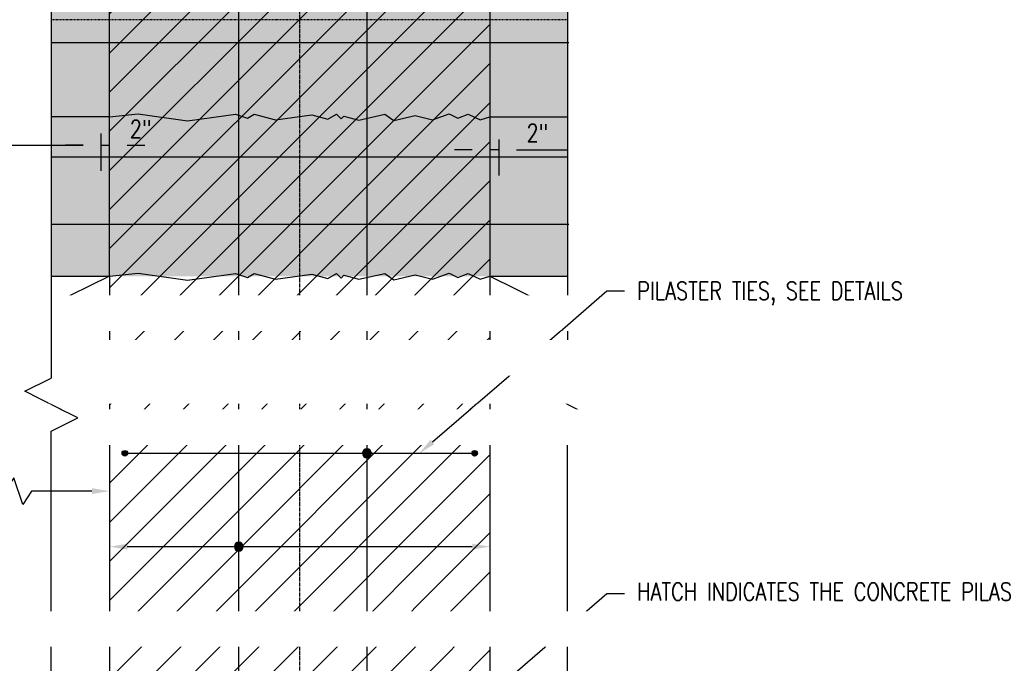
# Model space of a CAD drawing. Header units: inches. Extents: x -1337 to 3683, y -131 to 357.
# Tile 18 of 20: x 896 to 1118, y 45 to 190. Entities that reach past the tile are written whole.
import ezdxf
from ezdxf import colors
from ezdxf.entities.mleader import LeaderData, LeaderLine
from ezdxf.math import Vec2, Vec3

# ---------------------------------------------------------------- set-up
doc = ezdxf.new("R2010")
doc.units = ezdxf.units.IN
doc.header["$MEASUREMENT"] = 0
doc.linetypes.add('CENTER2', pattern=[1.125, 0.75, -0.125, 0.125, -0.125])
doc.linetypes.add('Dash', pattern=[0.25, 0.125, -0.125])
for name, color, linetype in [('A-DETL', 3, 'Continuous'), ('A-DETL-THIN', 1, 'Continuous'), ('A-FLOR-HDLN', 1, 'Dash'), ('S-ANNO-DIMS', 1, 'Continuous'), ('S-ANNO-NOTE', 190, 'Continuous'), ('S-BEAM', 13, 'Continuous'), ('S-COLS', 53, 'Continuous'), ('S-DETL-LW18-020%', 77, 'Continuous'), ('S-DETL-LW18-030%', 137, 'Continuous'), ('S-DETL-LW18-040%', 197, 'Continuous'), ('S-GRID', 1, 'CENTER2'), ('S-REIN-RBAR', 4, 'Continuous')]:
    doc.layers.add(name, color=color, linetype=linetype)
doc.styles.add('Annotative', font='romans.shx', dxfattribs={"width": 0.8, "height": 0.125})
doc.dimstyles.new('Annotative', dxfattribs={"dimscale": 0, "dimtxt": 0.125, "dimasz": 0.125, "dimexe": 0.18, "dimexo": 0.0625, "dimgap": 0.09, "dimtad": 1, "dimdec": 3, "dimzin": 3, "dimdsep": 46, "dimlunit": 4, "dimtxsty": 'Annotative', "dimcen": 0.09, "dimclrt": 2, "dimazin": 2, "dimtfac": 1, "dimtdec": 3, "dimtmove": 0, "dimatfit": 0, "dimfxl": 1, "dimfrac": 2, "dimtolj": 1, "dimtzin": 0, "dimarcsym": 0})

# ---------------------------------------------------------------- blocks, each defined once
blk = doc.blocks.new('032100_ReinforcementBar-Section - _ 10-702371-HEADWALL REINFORCEMENT TO BLAST PILASTER ELEVATION')
h = blk.add_hatch(color=256)
h.dxf.hatch_style = 1
h.paths.add_polyline_path([(204.91, 142, 1), (206.16, 142, 1)])
blk.add_circle((205.53, 142), 0.625)
blk = doc.blocks.new('032100_ReinforcementBar-Section - _ 10-1678638-HEADWALL REINFORCEMENT TO BLAST PILASTER ELEVATION')
h = blk.add_hatch(color=256)
h.dxf.hatch_style = 1
h.paths.add_polyline_path([(644.25, 92, 1), (643, 92, 1)])
blk.add_circle((643.62, 92), 0.625)
blk = doc.blocks.new('*D31')
at = {"layer": 'Defpoints', "color": 0, "transparency": 16777216}
for p in [(916.08, 70.89), (916.08, 68.22), (1002.08, 68.22)]:
    blk.add_point(p, dxfattribs=at)
at = {"layer": 'S-ANNO-DIMS', "color": 0, "lineweight": -2, "transparency": 16777216}
blk.add_line((998.08, 70.89), (920.08, 70.89), dxfattribs=at)
at = {"layer": 'S-ANNO-DIMS', "color": 0, "transparency": 16777216}
for points in [[(920.08, 71.56), (920.08, 70.22), (916.08, 70.89)], [(998.08, 71.56), (998.08, 70.22), (1002.08, 70.89)]]:
    blk.add_solid(points, dxfattribs=at)
blk = doc.blocks.new('*D32')
at = {"layer": 'Defpoints', "color": 0, "transparency": 16777216}
for p in [(977.22, 242), (974.26, 0), (977.22, 0)]:
    blk.add_point(p, dxfattribs=at)
at = {"layer": 'S-ANNO-DIMS', "color": 0, "lineweight": -2, "transparency": 16777216}
blk.add_line((974.26, 238), (974.26, 4), dxfattribs=at)
at = {"layer": 'S-ANNO-DIMS', "color": 0, "transparency": 16777216}
for points in [[(973.6, 238), (974.93, 238), (974.26, 242)], [(973.6, 4), (974.93, 4), (974.26, 0)]]:
    blk.add_solid(points, dxfattribs=at)
blk = doc.blocks.new('HDR-Si_Dot-Symbol - Dot-HDR-1676570-HEADWALL REINFORCEMENT TO BLAST PILASTER ELEVATION')
h = blk.add_hatch(color=256)
edge = h.paths.add_edge_path()
edge.add_arc((734.56, 159.41), 1, 180, 360)
edge.add_arc((734.56, 159.41), 1, 0, 180)
for start, end in [(0, 180), (180, 0)]:
    blk.add_arc((734.56, 159.41), 1, start, end)
blk = doc.blocks.new('*U50')
for p, q in [((0.5, 1), (-0.5, -1)), ((1, 0), (0.5, 1)), ((-23.167, 0), (-1, 0)), ((-0.5, -1), (-1, 0)), ((23.167, 0), (1, 0))]:
    blk.add_line(p, q)
blk = doc.blocks.new('*D40')
at = {"layer": 'Defpoints', "color": 0, "transparency": 16777216}
for p in [(914.08, 166.25), (916.08, 162.9), (916.08, 161.6)]:
    blk.add_point(p, dxfattribs=at)
at = {"layer": 'S-ANNO-DIMS', "color": 0, "lineweight": -2, "transparency": 16777216}
for p, q in [((914.08, 164.25), (914.08, 155.84)), ((910.08, 161.6), (906.08, 161.6)), ((914.08, 161.6), (916.08, 161.6)), ((920.08, 161.6), (924.08, 161.6))]:
    blk.add_line(p, q, dxfattribs=at)
at = {"layer": 'S-ANNO-DIMS', "color": 0, "transparency": 16777216}
for points in [[(910.08, 162.26), (910.08, 160.93), (914.08, 161.6)], [(920.08, 162.26), (920.08, 160.93), (916.08, 161.6)]]:
    blk.add_solid(points, dxfattribs=at)
at = {"layer": 'S-ANNO-DIMS', "color": 2, "transparency": 16777216, "insert": (923.12, 165.31), "char_height": 4, "attachment_point": 5, "style": 'Annotative'}
blk.add_mtext('\\A1;2"', dxfattribs=at)
blk = doc.blocks.new('*D41')
at = {"layer": 'Defpoints', "color": 0, "transparency": 16777216}
for p in [(1002.08, 162.9), (1004.08, 162.9), (1002.08, 160.57)]:
    blk.add_point(p, dxfattribs=at)
at = {"layer": 'S-ANNO-DIMS', "color": 0, "lineweight": -2, "transparency": 16777216}
for p, q in [((998.08, 160.57), (994.08, 160.57)), ((1004.08, 160.57), (1002.08, 160.57)), ((1004.08, 160.9), (1004.08, 154.81)), ((1008.08, 160.57), (1012.08, 160.57))]:
    blk.add_line(p, q, dxfattribs=at)
at = {"layer": 'S-ANNO-DIMS', "color": 0, "transparency": 16777216}
for points in [[(998.08, 161.23), (998.08, 159.9), (1002.08, 160.57)], [(1008.08, 161.23), (1008.08, 159.9), (1004.08, 160.57)]]:
    blk.add_solid(points, dxfattribs=at)
at = {"layer": 'S-ANNO-DIMS', "color": 2, "transparency": 16777216, "insert": (1012.82, 164.4), "char_height": 4, "attachment_point": 5, "style": 'Annotative'}
blk.add_mtext('\\A1;2"', dxfattribs=at)
blk = doc.blocks.new('*D44')
at = {"layer": 'Defpoints', "color": 0, "transparency": 16777216}
for p in [(649.08, 164.1), (914.08, 164.1), (914.08, 161.6)]:
    blk.add_point(p, dxfattribs=at)
at = {"layer": 'S-ANNO-DIMS', "color": 0, "lineweight": -2, "transparency": 16777216}
blk.add_line((653.08, 161.6), (910.08, 161.6), dxfattribs=at)
at = {"layer": 'S-ANNO-DIMS', "color": 0, "transparency": 16777216}
for points in [[(653.08, 162.26), (653.08, 160.93), (649.08, 161.6)], [(910.08, 162.26), (910.08, 160.93), (914.08, 161.6)]]:
    blk.add_solid(points, dxfattribs=at)
blk = doc.blocks.new('*D46')
at = {"layer": 'Defpoints', "color": 0, "transparency": 16777216}
for p in [(838.11, 132), (916.08, 132), (838.11, 83.45)]:
    blk.add_point(p, dxfattribs=at)
at = {"layer": 'S-ANNO-DIMS', "color": 0, "lineweight": -2, "transparency": 16777216}
for p, q in [((894.46, 86.45), (892.46, 83.45)), ((896.46, 80.45), (894.46, 86.45)), ((892.46, 83.45), (842.11, 83.45)), ((898.46, 83.45), (896.46, 80.45)), ((912.08, 83.45), (898.46, 83.45))]:
    blk.add_line(p, q, dxfattribs=at)
at = {"layer": 'S-ANNO-DIMS', "color": 0, "transparency": 16777216}
for points in [[(842.11, 84.12), (842.11, 82.78), (838.11, 83.45)], [(912.08, 84.12), (912.08, 82.78), (916.08, 83.45)]]:
    blk.add_solid(points, dxfattribs=at)
at = {"layer": 'S-ANNO-DIMS', "color": 2, "transparency": 16777216, "insert": (879.08, 88.71), "char_height": 4, "attachment_point": 5, "style": 'Annotative'}
blk.add_mtext('\\A1;6\'-6"', dxfattribs=at)
blk = doc.blocks.new('*D49')
at = {"layer": 'Defpoints', "color": 0, "transparency": 16777216}
for p in [(1004.08, 163.07), (1019.64, 163.07), (1019.64, 160.57)]:
    blk.add_point(p, dxfattribs=at)
at = {"layer": 'S-ANNO-DIMS', "color": 0, "lineweight": -2, "transparency": 16777216}
blk.add_line((1008.08, 160.57), (1019.64, 160.57), dxfattribs=at)
at = {"layer": 'S-ANNO-DIMS', "color": 0, "transparency": 16777216}
blk.add_solid([(1008.08, 161.23), (1008.08, 159.9), (1004.08, 160.57)], dxfattribs=at)
blk = doc.blocks.new('_None')
blk = doc.blocks.new('_Integral')
at = {"color": 0, "linetype": 'ByBlock', "lineweight": -2}
for centre, start, end in [((0.445, -0.091), 102, 168), ((-0.445, 0.091), 282, 348)]:
    blk.add_arc(centre, 0.454, start, end, dxfattribs=at)

msp = doc.modelspace()

# ---------------------------------------------------------------- hatches: boundary and pattern name
at = {"layer": 'S-DETL-LW18-020%'}
h = msp.add_hatch(color=256, dxfattribs=at)
h.dxf.hatch_style = 1
h.paths.add_polyline_path([(1019.6358, 132), (902.9011, 132), (902.9011, 168), (1019.6358, 168)])
at = {"layer": 'S-DETL-LW18-030%'}
h = msp.add_hatch(color=256, dxfattribs=at)
h.dxf.hatch_style = 1
h.paths.add_polyline_path([(1019.6358, 220), (902.9011, 220), (902.9011, 168), (1019.6358, 168)])
at = {"layer": 'S-DETL-LW18-040%'}
h = msp.add_hatch(dxfattribs=at)
h.set_pattern_fill('ANSI31', color=256, scale=50)
h.paths.add_polyline_path([(1002.0774, 0), (916.0774, 0), (916.0774, 242), (1002.0774, 242)])

# ---------------------------------------------------------------- linework, layer by layer
at = {"layer": 'A-DETL-THIN', "lineweight": -3}
for p, q in [((916.0774, 132), (902.9011, 125.5343)), ((1002.0774, 132), (1019.6358, 123.384))]:
    msp.add_line(p, q, dxfattribs=at)
at = {"layer": 'A-FLOR-HDLN', "lineweight": -3}
msp.add_line((1019.6358, 189.9824), (902.9011, 189.9824), dxfattribs=at)
at = {"layer": 'S-ANNO-DIMS', "lineweight": -3}
for p, q in [((914.0774, 162.9044), (914.0774, 157.9044)), ((1004.0774, 162.9044), (1004.0774, 157.9044))]:
    msp.add_line(p, q, dxfattribs=at)
at = {"layer": 'S-BEAM', "lineweight": -3}
for p, q in [((916.0774, 168), (902.9011, 168)), ((1002.0774, 167.9959), (1019.6358, 167.9959)), ((902.9011, 132), (916.0774, 132)), ((1002.0774, 132), (1019.6358, 132))]:
    msp.add_line(p, q, dxfattribs=at)
at = {"layer": 'S-COLS', "lineweight": -3}
for p, q in [((916.0774, 132), (916.0774, 0)), ((1002.0774, 132), (1002.0774, 0))]:
    msp.add_line(p, q, dxfattribs=at)
at = {"layer": 'S-DETL-LW18-040%', "lineweight": -3}
for p, q in [((916.0774, 132), (916.0774, 220)), ((1002.0774, 220), (1002.0774, 132))]:
    msp.add_line(p, q, dxfattribs=at)
at = {"layer": 'S-GRID', "lineweight": -3}
msp.add_line((959.0774, -62.8425), (959.0774, 322.25), dxfattribs=at)
at = {"layer": 'S-REIN-RBAR', "lineweight": -3}
for p, q in [((945.2935, -26.1069), (945.2935, 238.6744)), ((902.9011, 159.0066), (1019.6358, 159.0066)), ((920.1569, 92), (997.9978, 92))]:
    msp.add_line(p, q, dxfattribs=at)

# ---------------------------------------------------------------- block references
at = {"layer": 'A-DETL-THIN', "xscale": 6, "yscale": 6, "zscale": 6, "rotation": 270}
msp.add_blockref('*U50', (1019.6358, 103), dxfattribs=at)
at = {"layer": 'S-REIN-RBAR', "lineweight": -3}
for name, p in [('032100_ReinforcementBar-Section - _ 10-702371-HEADWALL REINFORCEMENT TO BLAST PILASTER ELEVATION', (714, -50)), ('HDR-Si_Dot-Symbol - Dot-HDR-1676570-HEADWALL REINFORCEMENT TO BLAST PILASTER ELEVATION', (239.7064, -67.4081)), ('032100_ReinforcementBar-Section - _ 10-1678638-HEADWALL REINFORCEMENT TO BLAST PILASTER ELEVATION', (355, 0)), ('HDR-Si_Dot-Symbol - Dot-HDR-1676570-HEADWALL REINFORCEMENT TO BLAST PILASTER ELEVATION', (210.7372, -88.518))]:
    msp.add_blockref(name, p, dxfattribs=at)

# ---------------------------------------------------------------- dimensions: what is measured, and where the dimension line sits
at = {"layer": 'S-ANNO-DIMS', "lineweight": -3}
dim = msp.add_linear_dim(base=(974.2627, 0), p1=(977.2249, 242), p2=(977.2249, 0), angle=90, text=' ', dimstyle='Annotative', override={"dimpost": '\\X', "dimse1": 1, "dimse2": 1, "dimtfill": 0}, dxfattribs=at)
dim.commit()
dim.dimension.update_dxf_attribs({"geometry": '*D32', "text_midpoint": (974.2627, 92.0034), "dimtype": 160, "text_rotation": 90})
at = {"layer": 'S-ANNO-DIMS'}
for base, p1, p2, override, picture, middle in [((914.0774, 161.5976), (649.0774, 164.0976), (914.0774, 164.0976), {"dimpost": '\\X', "dimse1": 1, "dimse2": 1}, '*D44', (781.5774, 161.5976)), ((1019.6358, 160.5677), (1004.0774, 163.0677), (1019.6358, 163.0677), {"dimpost": '\\X', "dimblk2": 'None', "dimsah": 1, "dimse1": 1, "dimse2": 1}, '*D49', (1013.8566, 160.5677))]:
    dim = msp.add_linear_dim(base=base, p1=p1, p2=p2, text=' ', dimstyle='Annotative', override=override, dxfattribs=at)
    dim.commit()
    dim.dimension.update_dxf_attribs({"geometry": picture, "text_midpoint": middle})
at = {"layer": 'S-ANNO-DIMS', "lineweight": -3}
dim = msp.add_linear_dim(base=(916.0774, 70.8901), p1=(1002.0774, 68.2237), p2=(916.0774, 68.2237), text=' ', dimstyle='Annotative', override={"dimpost": '\\X', "dimse1": 1, "dimse2": 1, "dimtfill": 0}, dxfattribs=at)
dim.commit()
dim.dimension.update_dxf_attribs({"geometry": '*D31', "text_midpoint": (945.2935, 70.8901), "dimtype": 160})

# ---------------------------------------------------------------- leaders
at = {"layer": 'S-ANNO-NOTE', "lineweight": -3}
ml = msp.add_multileader_mtext('Standard', dxfattribs=at)
ml.set_content('ROUGHEN JOINT, TYP', color=256, style='Annotative')
ml.set_leader_properties(color=1, linetype='ByLayer', lineweight=-1)
ml.build(insert=Vec2(0, 0))
ml.multileader.update_dxf_attribs({"text_right_attachment_type": 3, "dogleg_length": 0.125, "scale": 32})
ctx = ml.context
ctx.base_point, ctx.scale, ctx.landing_gap_size, ctx.plane_origin = Vec3(171.2682, 124.4304), 32, 2.88, Vec3(243.5604, 138.6678)
ctx.right_attachment = 3
notes = []
notes.append((ctx, [(1, (1, 1, 0), (206.1711, 117.7638), (-1, 0), 4, [(0, [(221.2332, 132.1082)], 0, [])])]))
ctx.mtext.insert, ctx.mtext.width, ctx.mtext.flow_direction = Vec3(174.1482, 126.8114), 26.712114, 5
for ctx, leaders in notes:
    for number, flags, end, landing, length, lines in leaders:
        leader = LeaderData()
        leader.index, (leader.has_last_leader_line, leader.has_dogleg_vector, leader.attachment_direction) = number, flags
        leader.last_leader_point, leader.dogleg_vector, leader.dogleg_length = Vec3(end), Vec3(landing), length
        for number, points, colour, breaks in lines:
            line = LeaderLine()
            line.index, line.vertices, line.color, line.breaks = number, Vec3.list(points), colors.encode_raw_color(colour), breaks
            leader.lines.append(line)
        ctx.leaders.append(leader)

# ---------------------------------------------------------------- next in the draw order: leaders
ml = msp.add_multileader_mtext('Standard', dxfattribs=at)
ml.set_content('BOTTOM OF PARAPET BEAM/ TOP OF HEADER BEAM', color=256, style='Annotative')
ml.set_leader_properties(color=1, linetype='ByLayer', lineweight=-1)
ml.build(insert=Vec2(0, 0))
ml.multileader.update_dxf_attribs({"text_right_attachment_type": 3, "dogleg_length": 0.125, "scale": 32})
ctx = ml.context
ctx.base_point, ctx.scale, ctx.landing_gap_size, ctx.plane_origin = Vec3(789.3475, 262.0198), 32, 2.88, Vec3(790.7659, 276.0449)
ctx.right_attachment = 3
notes = []
notes.append((ctx, [(0, (1, 1, 0), (785.3475, 262.0198), (1, 0), 4, [(0, [(785.3475, 168)], 0, [])])]))
ctx.mtext.insert, ctx.mtext.width, ctx.mtext.flow_direction = Vec3(792.2275, 264.0198), 74.93036, 5
ctx.mtext.has_bg_fill, ctx.mtext.bg_color, ctx.mtext.bg_scale_factor, ctx.mtext.bg_transparency, ctx.mtext.use_window_bg_color = 1, -1027028792, 1.5, 0, 1
ml = msp.add_multileader_mtext('Standard', dxfattribs=at)
ml.set_content('HEADER BEAM SHEAR REINF, SEE DETAILS', color=256, style='Annotative')
ml.set_leader_properties(color=1, linetype='ByLayer', lineweight=-1)
ml.build(insert=Vec2(0, 0))
ml.multileader.update_dxf_attribs({"text_right_attachment_type": 3, "dogleg_length": 0.125, "scale": 32})
ctx = ml.context
ctx.base_point, ctx.scale, ctx.landing_gap_size, ctx.plane_origin = Vec3(389.3284, 123.2849), 32, 2.88, Vec3(359.6026, 138.6678)
ctx.right_attachment = 3
notes.append((ctx, [(0, (1, 1, 0), (385.3284, 123.2849), (1, 0), 4, [(0, [(400.5985, 147.9645)], 0, [])])]))
ctx.mtext.insert, ctx.mtext.width, ctx.mtext.flow_direction = Vec3(392.2084, 125.6658), 52.099261, 5
ctx.mtext.has_bg_fill, ctx.mtext.bg_color, ctx.mtext.bg_scale_factor, ctx.mtext.bg_transparency, ctx.mtext.use_window_bg_color = 1, -1027028792, 1.5, 0, 1
ml = msp.add_multileader_mtext('Standard', dxfattribs=at)
ml.set_content('PILASTER TIES, SEE DETAILS', color=256, style='Annotative')
ml.set_leader_properties(color=1, linetype='ByLayer', lineweight=-1)
ml.build(insert=Vec2(0, 0))
ml.multileader.update_dxf_attribs({"text_right_attachment_type": 3, "dogleg_length": 0.125, "scale": 32})
ctx = ml.context
ctx.base_point, ctx.scale, ctx.landing_gap_size, ctx.plane_origin = Vec3(662.783, 51.9335), 32, 2.88, Vec3(640.2408, 88.2351)
ctx.right_attachment = 3
notes.append((ctx, [(0, (1, 1, 0), (658.783, 51.9335), (1, 0), 4, [(0, [(636.8426, 91.9401)], 0, [])])]))
ctx.mtext.insert, ctx.mtext.width, ctx.mtext.flow_direction = Vec3(665.663, 54.3145), 69.695518, 5
ctx.mtext.has_bg_fill, ctx.mtext.bg_color, ctx.mtext.bg_scale_factor, ctx.mtext.bg_transparency, ctx.mtext.use_window_bg_color = 1, -1027028792, 1.5, 0, 1
for ctx, leaders in notes:
    for number, flags, end, landing, length, lines in leaders:
        leader = LeaderData()
        leader.index, (leader.has_last_leader_line, leader.has_dogleg_vector, leader.attachment_direction) = number, flags
        leader.last_leader_point, leader.dogleg_vector, leader.dogleg_length = Vec3(end), Vec3(landing), length
        for number, points, colour, breaks in lines:
            line = LeaderLine()
            line.index, line.vertices, line.color, line.breaks = number, Vec3.list(points), colors.encode_raw_color(colour), breaks
            leader.lines.append(line)
        ctx.leaders.append(leader)

# ---------------------------------------------------------------- next in the draw order: linework, layer by layer
at = {"layer": 'A-DETL', "lineweight": -3}
msp.add_lwpolyline([(916.0774, 168), (922.5418, 168.6794), (933.6823, 167.1137), (944.5752, 168.6446), (947.273, 167.7505), (948.7885, 168.6255), (953.6182, 167.3314), (961.7879, 168.4796), (965.4101, 167.509), (967.3587, 168.634), (968.4193, 167.5734), (969.0649, 168.2189), (972.4456, 167.3131), (978.2918, 168.6628), (980.3397, 167.2288), (985.2116, 168.3536), (989.0753, 167.3183), (992.834, 168.6864), (994.841, 167.7505), (997.1902, 168.6056), (999.9092, 167.3377), (1002.0774, 168)], dxfattribs=at)
at = {"layer": 'S-REIN-RBAR', "lineweight": -3}
msp.add_line((902.9011, 184.7953), (1019.9407, 184.7953), dxfattribs=at)

# ---------------------------------------------------------------- next in the draw order: leaders
at = {"layer": 'S-ANNO-NOTE', "lineweight": -3}
ml = msp.add_multileader_mtext('Standard', dxfattribs=at)
ml.set_content('CONT HEADER BEAM FLEXURAL REINF, SEE DETAILS', color=256, style='Annotative')
ml.set_leader_properties(color=1, lineweight=-1)
ml.build(insert=Vec2(0, 0))
ml.multileader.update_dxf_attribs({"dogleg_length": 0.125, "scale": 32})
ctx = ml.context
ctx.base_point, ctx.scale, ctx.landing_gap_size, ctx.plane_origin = Vec3(503.4358, 97.8918), 32, 2.88, Vec3(359.6026, 120.3267)
notes = []
notes.append((ctx, [(0, (1, 1, 0), (499.4358, 97.8918), (1, 0), 4, [(0, [(507.9815, 142)], 0, [])])]))
ctx.mtext.insert, ctx.mtext.width, ctx.mtext.flow_direction = Vec3(506.3158, 99.8918), 49.498119, 5
ctx.mtext.has_bg_fill, ctx.mtext.bg_color, ctx.mtext.bg_scale_factor, ctx.mtext.bg_transparency, ctx.mtext.use_window_bg_color = 1, -1027028792, 1.5, 0, 1
ml = msp.add_multileader_mtext('Standard', dxfattribs=at)
ml.set_content('HATCH INDICATES THE CONCRETE PILASTER, TYP', color=256, style='Annotative')
ml.set_leader_properties(color=1, linetype='ByLayer', lineweight=-1)
ml.set_arrow_properties(name='INTEGRAL')
ml.build(insert=Vec2(0, 0))
ml.multileader.update_dxf_attribs({"text_right_attachment_type": 3, "dogleg_length": 0.125, "scale": 32})
ctx = ml.context
ctx.base_point, ctx.scale, ctx.landing_gap_size, ctx.plane_origin = Vec3(1032.4956, 60.3413), 32, 2.88, Vec3(995.2408, 19.8654)
ctx.right_attachment = 3
notes.append((ctx, [(0, (1, 1, 0), (1028.4956, 60.3413), (1, 0), 4, [(0, [(986.0667, 23.5703)], 0, [])])]))
ctx.mtext.insert, ctx.mtext.width, ctx.mtext.flow_direction = Vec3(1035.3756, 62.7222), 44.527983, 5
ctx.mtext.has_bg_fill, ctx.mtext.bg_color, ctx.mtext.bg_scale_factor, ctx.mtext.bg_transparency, ctx.mtext.use_window_bg_color = 1, -1027028792, 1.5, 0, 1
for ctx, leaders in notes:
    for number, flags, end, landing, length, lines in leaders:
        leader = LeaderData()
        leader.index, (leader.has_last_leader_line, leader.has_dogleg_vector, leader.attachment_direction) = number, flags
        leader.last_leader_point, leader.dogleg_vector, leader.dogleg_length = Vec3(end), Vec3(landing), length
        for number, points, colour, breaks in lines:
            line = LeaderLine()
            line.index, line.vertices, line.color, line.breaks = number, Vec3.list(points), colors.encode_raw_color(colour), breaks
            leader.lines.append(line)
        ctx.leaders.append(leader)

# ---------------------------------------------------------------- next in the draw order: leaders
ml = msp.add_multileader_mtext('Standard', dxfattribs=at)
ml.set_content('(2) - #10 HEADER BEAM FLEXURAL REINF MUST BE DISCONTINUOUS AT MAGAZINE ENDS ONLY', color=256, style='Annotative')
ml.set_leader_properties(color=1, linetype='ByLayer', lineweight=-1)
ml.build(insert=Vec2(0, 0))
ml.multileader.update_dxf_attribs({"text_right_attachment_type": 3, "dogleg_length": 0.125, "scale": 32})
ctx = ml.context
ctx.base_point, ctx.scale, ctx.landing_gap_size, ctx.plane_origin = Vec3(334.9521, 107.1806), 32, 2.88, Vec3(470.5368, 120.3267)
ctx.right_attachment = 3
notes = []
notes.append((ctx, [(0, (1, 1, 0), (330.9521, 107.1806), (1, 0), 4, [(0, [(309.3132, 157.1976)], 0, [])])]))
ctx.mtext.insert, ctx.mtext.width, ctx.mtext.flow_direction = Vec3(337.8321, 109.1806), 65.864423, 5
ctx.mtext.has_bg_fill, ctx.mtext.bg_color, ctx.mtext.bg_scale_factor, ctx.mtext.bg_transparency, ctx.mtext.use_window_bg_color = 1, -1027028792, 1.5, 0, 1
for ctx, leaders in notes:
    for number, flags, end, landing, length, lines in leaders:
        leader = LeaderData()
        leader.index, (leader.has_last_leader_line, leader.has_dogleg_vector, leader.attachment_direction) = number, flags
        leader.last_leader_point, leader.dogleg_vector, leader.dogleg_length = Vec3(end), Vec3(landing), length
        for number, points, colour, breaks in lines:
            line = LeaderLine()
            line.index, line.vertices, line.color, line.breaks = number, Vec3.list(points), colors.encode_raw_color(colour), breaks
            leader.lines.append(line)
        ctx.leaders.append(leader)

# ---------------------------------------------------------------- next in the draw order: dimensions: what is measured, and where the dimension line sits
at = {"layer": 'S-ANNO-DIMS'}
for base, p1, p2, picture, middle in [((916.0774, 161.5976), (914.0774, 166.2452), (916.0774, 162.9044), '*D40', (923.1242, 160.0489)), ((1002.0774, 160.5677), (1004.0774, 162.9044), (1002.0774, 162.9044), '*D41', (1012.8188, 159.1392))]:
    dim = msp.add_linear_dim(base=base, p1=p1, p2=p2, dimstyle='Annotative', override={"dimpost": '\\X', "dimse2": 1}, dxfattribs=at)
    dim.commit()
    dim.dimension.update_dxf_attribs({"geometry": picture, "text_midpoint": middle, "dimtype": 160})
dim = msp.add_linear_dim(base=(838.1116, 83.4502), p1=(916.0774, 132), p2=(838.1116, 132), angle=0, dimstyle='Annotative', override={"dimpost": '\\X', "dimse1": 1, "dimse2": 1}, dxfattribs=at)
dim.commit()
dim.dimension.update_dxf_attribs({"geometry": '*D46', "text_midpoint": (879.0774, 83.4502), "dimtype": 160})

# ---------------------------------------------------------------- next in the draw order: leaders
at = {"layer": 'S-ANNO-NOTE', "lineweight": -3}
ml = msp.add_multileader_mtext('Standard', dxfattribs=at)
ml.set_content('PILASTER TIES, SEE DETAILS', color=256, style='Annotative')
ml.set_leader_properties(color=1, linetype='ByLayer', lineweight=-1)
ml.build(insert=Vec2(0, 0))
ml.multileader.update_dxf_attribs({"text_right_attachment_type": 3, "dogleg_length": 0.125, "scale": 32})
ctx = ml.context
ctx.base_point, ctx.scale, ctx.landing_gap_size, ctx.plane_origin = Vec3(1032.4956, 128.711), 32, 2.88, Vec3(995.2408, 88.2351)
ctx.right_attachment = 3
notes = []
notes.append((ctx, [(0, (1, 1, 0), (1028.4956, 128.711), (1, 0), 4, [(0, [(986.0667, 91.9401)], 0, [])])]))
ctx.mtext.insert, ctx.mtext.width, ctx.mtext.flow_direction = Vec3(1035.3756, 130.711), 38.637615, 5
ctx.mtext.has_bg_fill, ctx.mtext.bg_color, ctx.mtext.bg_scale_factor, ctx.mtext.bg_transparency, ctx.mtext.use_window_bg_color = 1, -1027028792, 1.5, 0, 1
for ctx, leaders in notes:
    for number, flags, end, landing, length, lines in leaders:
        leader = LeaderData()
        leader.index, (leader.has_last_leader_line, leader.has_dogleg_vector, leader.attachment_direction) = number, flags
        leader.last_leader_point, leader.dogleg_vector, leader.dogleg_length = Vec3(end), Vec3(landing), length
        for number, points, colour, breaks in lines:
            line = LeaderLine()
            line.index, line.vertices, line.color, line.breaks = number, Vec3.list(points), colors.encode_raw_color(colour), breaks
            leader.lines.append(line)
        ctx.leaders.append(leader)

# ---------------------------------------------------------------- next in the draw order: leaders
ml = msp.add_multileader_mtext('Standard', dxfattribs=at)
ml.set_content('LIGHT HATCH INDICATES THE HEADER BEAM, TYP', color=256, style='Annotative')
ml.set_leader_properties(color=1, lineweight=-1)
ml.set_arrow_properties(name='INTEGRAL')
ml.build(insert=Vec2(0, 0))
ml.multileader.update_dxf_attribs({"text_right_attachment_type": 3, "dogleg_length": 0.125, "scale": 32})
ctx = ml.context
ctx.base_point, ctx.scale, ctx.landing_gap_size, ctx.plane_origin = Vec3(778.3292, 113.5659), 32, 2.88, Vec3(766.1856, 32.9505)
ctx.right_attachment = 3
notes = []
notes.append((ctx, [(0, (1, 1, 0), (774.3292, 113.5659), (1, 0), 4, [(0, [(774.3292, 148.0513)], 0, [])])]))
ctx.mtext.insert, ctx.mtext.width, ctx.mtext.flow_direction = Vec3(781.2092, 115.5659), 36.583743, 5
ctx.mtext.has_bg_fill, ctx.mtext.bg_color, ctx.mtext.bg_scale_factor, ctx.mtext.bg_transparency, ctx.mtext.use_window_bg_color = 1, -1027028792, 1.5, 0, 1
for ctx, leaders in notes:
    for number, flags, end, landing, length, lines in leaders:
        leader = LeaderData()
        leader.index, (leader.has_last_leader_line, leader.has_dogleg_vector, leader.attachment_direction) = number, flags
        leader.last_leader_point, leader.dogleg_vector, leader.dogleg_length = Vec3(end), Vec3(landing), length
        for number, points, colour, breaks in lines:
            line = LeaderLine()
            line.index, line.vertices, line.color, line.breaks = number, Vec3.list(points), colors.encode_raw_color(colour), breaks
            leader.lines.append(line)
        ctx.leaders.append(leader)

# ---------------------------------------------------------------- next in the draw order: linework, layer by layer
at = {"layer": 'A-DETL', "lineweight": -3}
msp.add_lwpolyline([(916.0774, 132), (922.5418, 132.6794), (933.6823, 131.1137), (944.5752, 132.6446), (947.273, 131.7505), (948.7885, 132.6255), (953.6182, 131.3314), (961.7879, 132.4796), (965.4101, 131.509), (967.3587, 132.634), (968.4193, 131.5734), (969.0649, 132.2189), (972.4456, 131.3131), (978.2918, 132.6628), (980.3397, 131.2288), (985.2116, 132.3536), (989.0753, 131.3183), (992.834, 132.6864), (994.841, 131.7505), (997.1902, 132.6056), (999.9092, 131.3377), (1002.0774, 132)], dxfattribs=at)
at = {"layer": 'S-REIN-RBAR', "lineweight": -3}
msp.add_line((902.9011, 143.809), (1019.9407, 143.809), dxfattribs=at)

# ---------------------------------------------------------------- next in the draw order: block references
at = {"layer": 'A-DETL-THIN', "xscale": 6, "yscale": 6, "zscale": 6, "rotation": 270}
msp.add_blockref('*U50', (902.9011, 103), dxfattribs=at)

# ---------------------------------------------------------------- next in the draw order: leaders
at = {"layer": 'S-ANNO-NOTE', "lineweight": -3}
ml = msp.add_multileader_mtext('Standard', dxfattribs=at)
ml.set_content('PILASTER TIES, SEE DETAILS', color=256, style='Annotative')
ml.set_leader_properties(color=1, linetype='ByLayer', lineweight=-1)
ml.build(insert=Vec2(0, 0))
ml.multileader.update_dxf_attribs({"text_right_attachment_type": 3, "dogleg_length": 0.125, "scale": 32})
ctx = ml.context
ctx.base_point, ctx.scale, ctx.landing_gap_size, ctx.plane_origin = Vec3(264.783, 51.9335), 32, 2.88, Vec3(242.2408, 88.2351)
ctx.right_attachment = 3
notes = []
notes.append((ctx, [(0, (1, 1, 0), (260.783, 51.9335), (1, 0), 4, [(0, [(238.8426, 91.9401)], 0, [])])]))
ctx.mtext.insert, ctx.mtext.width, ctx.mtext.flow_direction = Vec3(267.663, 54.3145), 69.695518, 5
ctx.mtext.has_bg_fill, ctx.mtext.bg_color, ctx.mtext.bg_scale_factor, ctx.mtext.bg_transparency, ctx.mtext.use_window_bg_color = 1, -1027028792, 1.5, 0, 1
for ctx, leaders in notes:
    for number, flags, end, landing, length, lines in leaders:
        leader = LeaderData()
        leader.index, (leader.has_last_leader_line, leader.has_dogleg_vector, leader.attachment_direction) = number, flags
        leader.last_leader_point, leader.dogleg_vector, leader.dogleg_length = Vec3(end), Vec3(landing), length
        for number, points, colour, breaks in lines:
            line = LeaderLine()
            line.index, line.vertices, line.color, line.breaks = number, Vec3.list(points), colors.encode_raw_color(colour), breaks
            leader.lines.append(line)
        ctx.leaders.append(leader)

doc.saveas('drawing.dxf')
